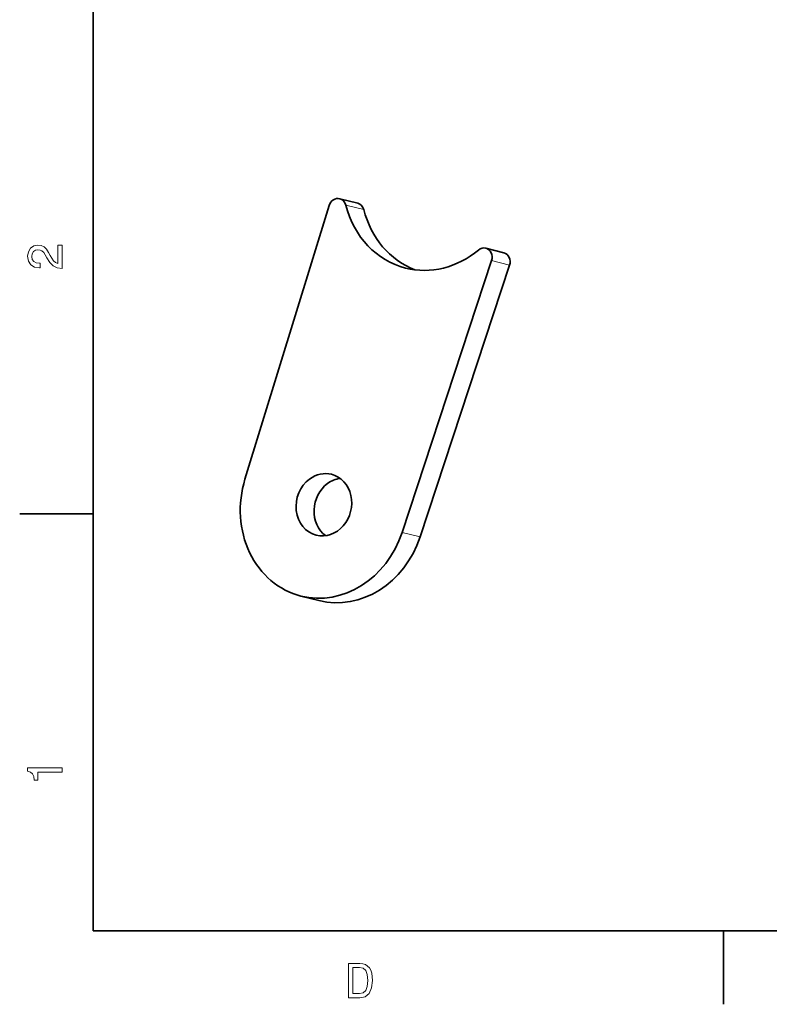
# Model space of a CAD drawing. Extents: x 0 to 296, y 0 to 210.
# Tile 1 of 7: x 2 to 79, y 2 to 103. Entities that reach past the tile are written whole.
import ezdxf

# ---------------------------------------------------------------- set-up
doc = ezdxf.new("R2010")
doc.units = 0

msp = doc.modelspace()

# ---------------------------------------------------------------- linework, layer by layer
at = {"color": 7, "lineweight": 35}
for p, q in [((10, 200), (10, 10)), ((25.486679, 56.050171), (34.070213, 83.944908)), ((41.51358, 50.626358), (50.645111, 78.33564)), ((43.351334, 50.16423), (52.48288, 77.873512)), ((10, 10), (287, 10))]:
    msp.add_line(p, q, dxfattribs=at)
at = {"color": 7, "lineweight": 35, "ltscale": 0.047374}
for p, q in [((35.152191, 84.642944), (36.989944, 84.180817)), ((31.19178, 44.130867), (33.029541, 43.668739))]:
    msp.add_line(p, q, dxfattribs=at)
at = {"color": 7, "lineweight": 13, "ltscale": 0.047374}
for p, q in [((35.763115, 84.000168), (37.600876, 83.53804)), ((41.51358, 50.626358), (43.351334, 50.16423))]:
    msp.add_line(p, q, dxfattribs=at)
at = {"color": 7, "lineweight": 35, "ltscale": 0.047375}
msp.add_line((50.057693, 79.598633), (51.895462, 79.136505), dxfattribs=at)
at = {"color": 7, "lineweight": 13, "ltscale": 0.047375}
msp.add_line((50.645111, 78.33564), (52.48288, 77.873512), dxfattribs=at)
at = {"color": 7, "lineweight": 35, "ltscale": 0.1875}
for p, q in [((10, 52.5), (2.5, 52.5)), ((74.300003, 10), (74.300003, 2.5))]:
    msp.add_line(p, q, dxfattribs=at)
at = {"color": 7, "lineweight": 13}
for points in [[(6.833213, 77.519447), (6.833213, 79.925072), (6.399496, 79.925072), (6.399496, 78.023773), (6.162464, 78.129684), (5.965778, 78.311241), (5.607709, 78.871033), (5.456412, 79.168587), (5.239553, 79.501442), (4.987392, 79.738472), (4.689842, 79.874641), (4.351945, 79.925072), (3.928314, 79.839333), (3.595461, 79.602303), (3.383646, 79.239189), (3.307997, 78.770172), (3.393732, 78.286018), (3.630764, 77.91787), (4.009006, 77.680832), (4.508286, 77.600143), (4.578891, 77.600143), (4.578891, 78.059074), (4.538545, 78.059074), (4.195605, 78.104462), (3.943444, 78.240631), (3.782061, 78.457489), (3.726585, 78.744957), (3.777017, 79.03746), (3.903098, 79.254318), (4.099784, 79.395531), (4.346902, 79.445961), (4.578891, 79.41066), (4.775577, 79.314842), (4.947046, 79.153458), (5.098343, 78.931557), (5.259727, 78.634003), (5.572406, 78.139771), (5.90526, 77.791786), (6.308718, 77.585014), (6.818084, 77.519447)], [(6.833213, 26.159222), (6.833213, 26.618156), (3.307997, 26.618156), (3.307997, 26.275217), (3.615634, 26.184439), (3.822406, 26.002882), (3.943444, 25.725506), (3.98379, 25.34222), (4.341859, 25.34222), (4.341859, 26.159222)], [(37.194958, 6.666787), (36.029972, 6.666787), (36.029972, 3.166787), (37.194958, 3.166787), (37.744667, 3.277738), (38.153168, 3.615634), (38.405331, 4.165346), (38.496109, 4.916787), (38.415417, 5.683357), (38.314552, 5.985951), (38.173344, 6.228026), (37.764839, 6.555836), (37.497551, 6.636527)], [(37.159653, 6.248199), (37.542938, 6.17255), (37.805187, 5.940562), (37.961525, 5.527017), (38.011959, 4.916787), (37.956482, 4.326729), (37.800144, 3.913184), (37.532852, 3.666066), (37.159653, 3.585375), (36.498989, 3.585375), (36.498989, 6.248199)]]:
    msp.add_lwpolyline(points, close=True, dxfattribs=at)
at = {"color": 7, "lineweight": 35}
for centre, major_axis, start_param, end_param in [((34.908356, 83.673126), (-0.243866, -0.96981), 3.1416364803, 4.6531736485), ((34.908356, 83.673126), (-0.243866, -0.96981), 2.1242356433, 3.1416364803), ((44.31073, 87.270561), (-2.438698, -9.698082), 5.2658282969, 6.283136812), ((36.746117, 83.210999), (-0.243866, -0.96981), 2.1242356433, 3.1416364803), ((46.148483, 86.808434), (-2.438698, -9.698082), 5.2658282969, 6.1754614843), ((44.31073, 87.270561), (-2.438698, -9.698082), 6.283136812, 7.1596272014), ((49.813797, 78.628838), (-0.243866, -0.96981), 3.1415486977, 4.0180345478), ((49.813797, 78.628838), (-0.243866, -0.96981), 1.4890965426, 3.1415486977), ((51.65155, 78.16671), (-0.243866, -0.96981), 1.4890965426, 3.1415486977), ((33.532867, 53.441032), (-0.78038, -3.103386), 3.1415945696, 3.9605151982), ((33.532867, 53.441032), (-0.78038, -3.103386), 0.000001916, 3.1415945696), ((33.532867, 53.441032), (-2.341148, -9.310158), 4.6531736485, 6.2831929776), ((33.532867, 53.441032), (-0.78038, -3.103386), 3.9605151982, 6.2831872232), ((35.370628, 52.978912), (-0.78038, -3.103386), 3.9605151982, 5.9403515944), ((35.370628, 52.978912), (-0.78038, -3.103386), 3.4845644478, 3.9605151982), ((33.532867, 53.441032), (-2.341148, -9.310158), 0.0000076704, 1.4890965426), ((35.370628, 52.978912), (-2.341148, -9.310158), 0.0000076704, 1.4890965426)]:
    msp.add_ellipse(centre, major_axis=major_axis, ratio=0.880663, start_param=start_param, end_param=end_param, dxfattribs=at)

doc.saveas('drawing.dxf')
